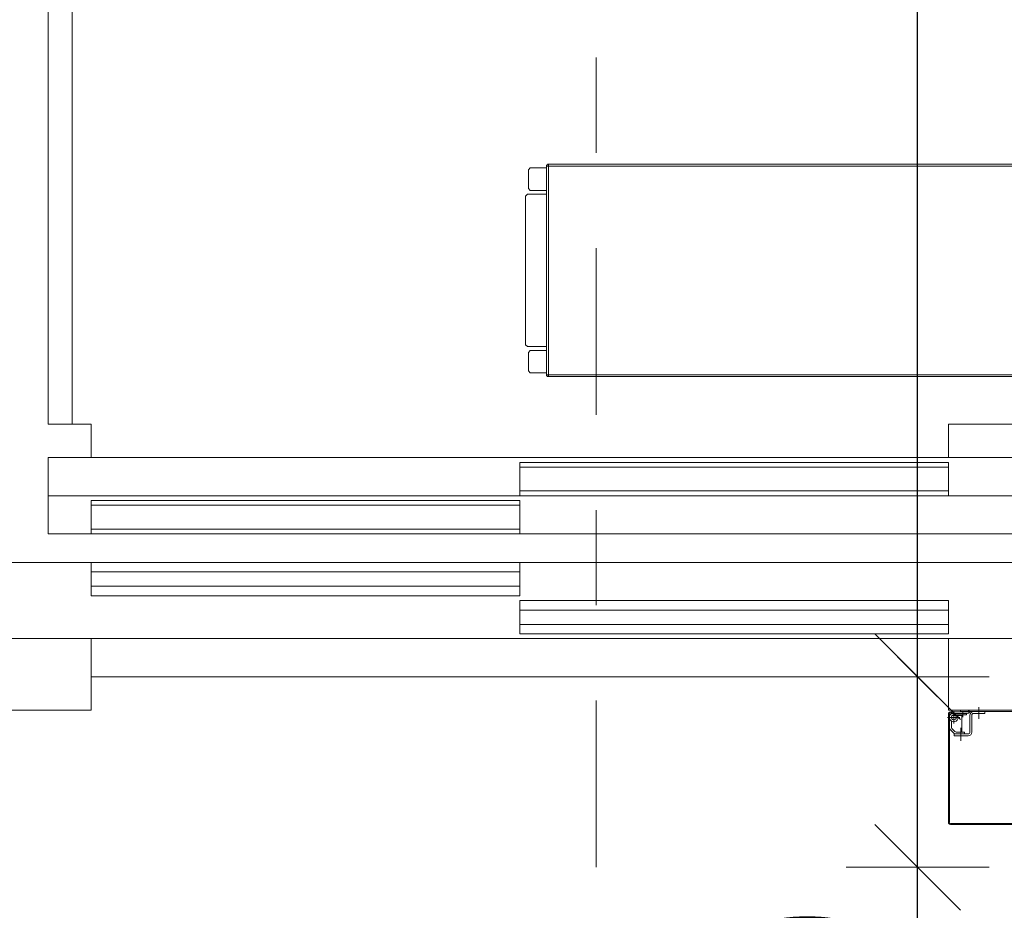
# Model space of a CAD drawing. Header units: metres. Extents: x -75 to 65, y -68 to 92.
# Tile 20 of 34: x 11.757 to 12.79, y 7.648 to 8.583. Entities that reach past the tile are written whole.
import ezdxf

# ---------------------------------------------------------------- set-up
doc = ezdxf.new("R2010")
doc.units = ezdxf.units.M
doc.header["$PDMODE"] = 65
doc.linetypes.add('AUSGEZOGEN', pattern=[0])
doc.linetypes.add('STRICHLINIE_S4', pattern=[0.275, 0.175, -0.05, 0, -0.05])
doc.layers.add('XR$1$056 Lift', color=7, linetype='AUSGEZOGEN')
doc.layers.add('XR$2$110 Bemassungen 50', color=7, linetype='AUSGEZOGEN')
doc.layers.add('XR$2$STANDARD_1', color=7, linetype='AUSGEZOGEN', lineweight=25)
doc.styles.add('ARIAL', font='arial.ttf')
doc.dimstyles.new('DIMSTYLE_3', dxfattribs={"dimtxt": 0.125, "dimasz": 0.15, "dimexe": 0, "dimexo": 0, "dimgap": 0.0625, "dimtad": 2, "dimrnd": 0.005, "dimzin": 4, "dimdsep": 46, "dimtxsty": 'ARIAL', "dimblk1": 'ALL_ML_STRICH', "dimblk2": 'ALL_ML_STRICH', "dimsah": 1, "dimcen": 0, "dimclrd": 7, "dimclre": 7, "dimclrt": 7, "dimadec": 0, "dimazin": 0, "dimtfac": 1, "dimtdec": 0, "dimtix": 1, "dimtmove": 2, "dimatfit": 3, "dimfxl": 0, "dimtzin": 0, "dimlwd": 0, "dimlwe": 18, "dimarcsym": 0})
doc.dimstyles.new('DIMSTYLE_7', dxfattribs={"dimtxt": 0.125, "dimasz": 0.15, "dimexe": 0, "dimexo": 0, "dimgap": 0.0625, "dimtad": 2, "dimdec": 1, "dimlfac": 100, "dimrnd": 0.5, "dimzin": 4, "dimdsep": 46, "dimtxsty": 'ARIAL', "dimblk1": 'ALL_ML_STRICH', "dimblk2": 'ALL_ML_STRICH', "dimsah": 1, "dimcen": 0, "dimclrd": 7, "dimclre": 7, "dimclrt": 7, "dimadec": 0, "dimazin": 0, "dimtfac": 1, "dimtdec": 0, "dimtix": 1, "dimtmove": 2, "dimatfit": 3, "dimfxl": 0, "dimtvp": 1.2, "dimtzin": 0, "dimlwd": 0, "dimlwe": 18, "dimarcsym": 0})

# ---------------------------------------------------------------- blocks, each defined once
blk = doc.blocks.new('ALL_ML_STRICH')
at = {"color": 0, "linetype": 'ByBlock', "lineweight": -2}
for p, q in [((0, -0.5), (0, 0.5)), ((-0.3, -0.3), (0.3, 0.3)), ((-1, 0), (0.5, 0))]:
    blk.add_line(p, q, dxfattribs=at)
blk = doc.blocks.new('*D82')
at = {"layer": 'DEFPOINTS', "color": 7, "linetype": 'AUSGEZOGEN', "lineweight": 18, "transparency": 16777216}
for p in [(12.6994, 7.6935), (12.6208, 6.2735), (12.6994, 6.2735)]:
    blk.add_point(p, dxfattribs=at)
at = {"layer": 'XR$2$STANDARD_1', "color": 7, "linetype": 'AUSGEZOGEN', "lineweight": -2, "transparency": 16777216}
for p, q in [((12.6994, 7.6935), (12.6994, 7.6935)), ((12.6994, 6.2735), (12.6994, 7.6935)), ((12.6994, 6.2735), (12.6994, 6.2735))]:
    blk.add_line(p, q, dxfattribs=at)
at = {"layer": 'XR$2$STANDARD_1', "color": 7, "linetype": 'AUSGEZOGEN', "lineweight": 18, "transparency": 16777216, "xscale": 0.15, "yscale": 0.15, "zscale": 0.15}
for p, rotation in [((12.6994, 7.6935), 90), ((12.6994, 6.2735), 270)]:
    blk.add_blockref('ALL_ML_STRICH', p, dxfattribs=dict(at, rotation=rotation))
at = {"layer": 'XR$2$STANDARD_1', "color": 7, "linetype": 'AUSGEZOGEN', "lineweight": 18, "transparency": 16777216, "insert": (12.5869, 6.9912), "char_height": 0.125, "width": 0.4, "attachment_point": 5, "rotation": 90, "style": 'ARIAL'}
blk.add_mtext('\\W0.80;\\A1;{\\A1;{1.42\\H0.082500;\\S^ ;}}', dxfattribs=at)
blk = doc.blocks.new('*D83')
at = {"layer": 'DEFPOINTS', "color": 7, "linetype": 'AUSGEZOGEN', "lineweight": 18, "transparency": 16777216}
for p in [(12.7318, 7.8935), (12.6994, 7.6935), (12.6994, 7.6935)]:
    blk.add_point(p, dxfattribs=at)
at = {"layer": 'XR$2$STANDARD_1', "color": 7, "linetype": 'AUSGEZOGEN', "lineweight": -2, "transparency": 16777216}
for p, q in [((12.6994, 7.8935), (12.6994, 7.8935)), ((12.6994, 7.6935), (12.6994, 7.8935)), ((12.6994, 7.6935), (12.6994, 7.6935))]:
    blk.add_line(p, q, dxfattribs=at)
at = {"layer": 'XR$2$STANDARD_1', "color": 7, "linetype": 'AUSGEZOGEN', "lineweight": 18, "transparency": 16777216, "xscale": 0.15, "yscale": 0.15, "zscale": 0.15}
for p, rotation in [((12.6994, 7.8935), 90), ((12.6994, 7.6935), 270)]:
    blk.add_blockref('ALL_ML_STRICH', p, dxfattribs=dict(at, rotation=rotation))
at = {"layer": 'XR$2$STANDARD_1', "color": 7, "linetype": 'AUSGEZOGEN', "lineweight": 18, "transparency": 16777216, "insert": (12.5848, 7.5698), "char_height": 0.125, "width": 0.4, "attachment_point": 5, "rotation": 90, "style": 'ARIAL'}
blk.add_mtext('\\W0.80;\\A1;{\\A1;{20\\H0.082500;\\S^ ;}}', dxfattribs=at)
blk = doc.blocks.new('*D84')
at = {"layer": 'DEFPOINTS', "color": 7, "linetype": 'AUSGEZOGEN', "lineweight": 18, "transparency": 16777216}
for p in [(12.7137, 9.8235), (12.6994, 7.8935), (12.7318, 7.8935)]:
    blk.add_point(p, dxfattribs=at)
at = {"layer": 'XR$2$STANDARD_1', "color": 7, "linetype": 'AUSGEZOGEN', "lineweight": -2, "transparency": 16777216}
for p, q in [((12.6994, 9.8235), (12.6994, 9.8235)), ((12.6994, 7.8935), (12.6994, 9.8235)), ((12.6994, 7.8935), (12.6994, 7.8935))]:
    blk.add_line(p, q, dxfattribs=at)
at = {"layer": 'XR$2$STANDARD_1', "color": 7, "linetype": 'AUSGEZOGEN', "lineweight": 18, "transparency": 16777216, "xscale": 0.15, "yscale": 0.15, "zscale": 0.15}
for p, rotation in [((12.6994, 9.8235), 90), ((12.6994, 7.8935), 270)]:
    blk.add_blockref('ALL_ML_STRICH', p, dxfattribs=dict(at, rotation=rotation))
at = {"layer": 'XR$2$STANDARD_1', "color": 7, "linetype": 'AUSGEZOGEN', "lineweight": 18, "transparency": 16777216, "insert": (12.5847, 8.8657), "char_height": 0.125, "width": 0.4, "attachment_point": 5, "rotation": 90, "style": 'ARIAL'}
blk.add_mtext('\\W0.80;\\A1;{\\A1;{1.93\\H0.082500;\\S^ ;}}', dxfattribs=at)
blk = doc.blocks.new('COMPLEXOBJECT_30')
at = {"layer": 'XR$2$110 Bemassungen 50', "color": 252, "linetype": 'AUSGEZOGEN', "lineweight": 13, "transparency": 33554687}
for p, q in [((12.6994, 7.8235), (12.6994, 7.9285)), ((12.7204, 7.8725), (12.6784, 7.9145)), ((12.7344, 7.8935), (12.6644, 7.8935))]:
    blk.add_line(p, q, dxfattribs=at)
blk = doc.blocks.new('COMPLEXOBJECT_31')
at = {"layer": 'XR$2$110 Bemassungen 50', "color": 252, "linetype": 'AUSGEZOGEN', "lineweight": 13, "transparency": 33554687}
for p, q in [((12.6994, 7.9635), (12.6994, 7.8585)), ((12.6784, 7.9145), (12.7204, 7.8725)), ((12.6644, 7.8935), (12.7344, 7.8935))]:
    blk.add_line(p, q, dxfattribs=at)

msp = doc.modelspace()

# ---------------------------------------------------------------- linework, layer by layer
at = {"layer": 'XR$1$056 Lift', "color": 7, "linetype": 'STRICHLINIE_S4', "lineweight": 18, "transparency": 33554687}
msp.add_line((12.3618, 7.6935), (12.3618, 10.0235), dxfattribs=at)
at = {"layer": 'XR$1$056 Lift', "color": 252, "linetype": 'AUSGEZOGEN', "lineweight": 13, "transparency": 33554687}
for p, q in [((11.7868, 8.1585), (11.7868, 9.5585)), ((11.8118, 9.5585), (11.8118, 8.1585)), ((12.2908, 8.4255), (12.2928, 8.4275)), ((12.2908, 8.4255), (12.2908, 8.406)), ((12.2928, 8.4275), (12.3098, 8.4275)), ((12.3118, 8.4295), (12.3098, 8.4295)), ((12.3098, 8.2105), (12.3098, 8.4295)), ((12.3118, 8.4315), (12.8418, 8.4315)), ((12.3118, 8.4315), (12.3118, 8.4295)), ((12.8418, 8.4295), (12.3118, 8.4295)), ((12.3118, 8.4295), (12.3118, 8.2105)), ((12.2928, 8.404), (12.2908, 8.406)), ((12.2928, 8.404), (12.3098, 8.404)), ((12.2878, 8.398), (12.2898, 8.4)), ((12.2878, 8.242), (12.2878, 8.398)), ((12.2898, 8.4), (12.3098, 8.4)), ((12.2898, 8.24), (12.2878, 8.242)), ((12.3098, 8.24), (12.2898, 8.24)), ((12.2908, 8.234), (12.2928, 8.236)), ((12.2908, 8.234), (12.2908, 8.2145)), ((12.2928, 8.236), (12.3098, 8.236)), ((12.2928, 8.2125), (12.2908, 8.2145)), ((12.2928, 8.2125), (12.3098, 8.2125)), ((12.3098, 8.2105), (12.3118, 8.2105)), ((12.3118, 8.2105), (12.8418, 8.2105)), ((12.3118, 8.2105), (12.3118, 8.2085)), ((12.3118, 8.2085), (12.8418, 8.2085)), ((11.7868, 8.1585), (11.8318, 8.1585)), ((11.8318, 8.1585), (11.8318, 8.1235)), ((12.9368, 8.1585), (12.7318, 8.1585)), ((12.7318, 8.1585), (12.7318, 8.1235)), ((11.7868, 8.1235), (13.2188, 8.1235)), ((11.7868, 8.0435), (11.7868, 8.1235)), ((12.2818, 8.1185), (12.2818, 8.0835)), ((12.7318, 8.1185), (12.2818, 8.1185)), ((12.7318, 8.0835), (12.7318, 8.1185)), ((12.2818, 8.1135), (12.7318, 8.1135)), ((11.7868, 8.0835), (13.2188, 8.0835)), ((12.2818, 8.0885), (12.7318, 8.0885)), ((12.2818, 8.0835), (12.7318, 8.0835)), ((12.2818, 8.0785), (11.8318, 8.0785)), ((11.8318, 8.0785), (11.8318, 8.0435)), ((11.8318, 8.0735), (12.2818, 8.0735)), ((12.2818, 8.0435), (12.2818, 8.0785)), ((13.2188, 8.0435), (11.7868, 8.0435)), ((11.8318, 8.0485), (12.2818, 8.0485)), ((11.8318, 8.0435), (12.2818, 8.0435)), ((11.6918, 8.0135), (13.2203, 8.0135)), ((12.2818, 8.0135), (11.8318, 8.0135)), ((11.8318, 8.0135), (11.8318, 7.9785)), ((12.2818, 7.9785), (12.2818, 8.0135)), ((11.8318, 8.0035), (12.2818, 8.0035)), ((11.8318, 7.9885), (12.2818, 7.9885)), ((11.8318, 7.9785), (12.2818, 7.9785)), ((12.7318, 7.9735), (12.2818, 7.9735)), ((12.2818, 7.9735), (12.2818, 7.9385)), ((12.7318, 7.9385), (12.7318, 7.9735)), ((12.2818, 7.9635), (12.7318, 7.9635)), ((12.2818, 7.9485), (12.7318, 7.9485)), ((12.2818, 7.9385), (12.7318, 7.9385)), ((13.2203, 7.9335), (11.6918, 7.9335)), ((11.8318, 7.9335), (11.7118, 7.9335)), ((11.8318, 7.8585), (11.8318, 7.9335)), ((12.7318, 7.8585), (12.7318, 7.9335)), ((11.8318, 7.8935), (12.7318, 7.8935)), ((11.7118, 7.8585), (11.8318, 7.8585)), ((12.8518, 7.8585), (12.7318, 7.8585)), ((12.7515, 7.8565), (12.7338, 7.8565)), ((12.7358, 7.8565), (12.7358, 7.855)), ((12.7374, 7.8573), (12.7374, 7.8445)), ((12.8488, 7.8585), (12.7443, 7.8585)), ((12.7443, 7.8585), (12.7443, 7.857)), ((12.8488, 7.857), (12.7443, 7.857)), ((12.7468, 7.851), (12.7468, 7.8574)), ((12.7532, 7.8576), (12.7525, 7.8569)), ((12.7543, 7.8566), (12.7536, 7.8559)), ((12.7638, 7.8494), (12.7638, 7.8617)), ((12.7698, 7.857), (12.7698, 7.855)), ((12.7438, 7.8509), (12.7309, 7.8509)), ((12.7318, 7.8545), (12.7318, 7.7405)), ((12.7318, 7.848), (12.7318, 7.85)), ((12.7318, 7.7409), (12.7318, 7.848)), ((12.7328, 7.8545), (12.7328, 7.7405)), ((12.7328, 7.853), (12.7333, 7.853)), ((12.7358, 7.8555), (12.7338, 7.8555)), ((12.7348, 7.8405), (12.7348, 7.8471)), ((12.7515, 7.855), (12.7358, 7.855)), ((12.7359, 7.853), (12.741, 7.853)), ((12.7508, 7.855), (12.7374, 7.855)), ((12.7374, 7.8535), (12.7508, 7.8535)), ((12.7414, 7.8532), (12.7396, 7.8522)), ((12.7415, 7.853), (12.7457, 7.853)), ((12.7458, 7.853), (12.7458, 7.8355)), ((12.7508, 7.8535), (12.7508, 7.855)), ((12.7543, 7.8355), (12.7543, 7.853)), ((12.7563, 7.8355), (12.7563, 7.853)), ((12.7698, 7.855), (12.7583, 7.855)), ((12.7698, 7.855), (12.7583, 7.855)), ((12.7697, 7.855), (12.7583, 7.855)), ((12.7328, 7.8405), (12.7328, 7.8399)), ((12.7339, 7.8377), (12.7369, 7.8347)), ((12.7383, 7.8361), (12.7354, 7.8391)), ((12.7487, 7.8355), (12.7398, 7.8355)), ((12.7448, 7.8264), (12.7448, 7.8399)), ((12.7487, 7.8335), (12.7487, 7.8355)), ((12.7378, 7.8315), (12.7378, 7.8335)), ((12.7378, 7.8335), (12.7523, 7.8335)), ((12.7378, 7.8315), (12.7523, 7.8315)), ((12.7318, 7.7405), (12.7318, 7.7409)), ((12.7338, 7.7395), (12.8478, 7.7395)), ((12.7338, 7.7385), (12.8478, 7.7385)), ((12.7343, 7.7385), (12.7338, 7.7385)), ((12.7343, 7.7385), (12.7343, 7.7385))]:
    msp.add_line(p, q, dxfattribs=at)
at = {"layer": 'XR$1$056 Lift', "color": 8, "linetype": 'AUSGEZOGEN', "lineweight": 13, "transparency": 33554687}
msp.add_line((12.7318, 7.9335), (12.8518, 7.9335), dxfattribs=at)
at = {"layer": 'XR$1$056 Lift', "color": 252, "linetype": 'AUSGEZOGEN', "lineweight": 13, "transparency": 33554687}
for centre, radius, start, end in [((12.3118, 8.4295), 0.002, 90, 180), ((12.3118, 8.2105), 0.002, 180, 270), ((12.7338, 7.8545), 0.002, 90, 180), ((12.7515, 7.858), 0.0015, 270, 315), ((12.7515, 7.858), 0.003, 270, 315), ((12.7553, 7.8555), 0.003, 90, 135), ((12.7583, 7.853), 0.004, 90, 180), ((12.7553, 7.8555), 0.0015, 90, 135), ((12.7338, 7.8545), 0.001, 90, 180), ((12.7374, 7.8509), 0.0046, 110.3697, 30), ((12.7374, 7.8509), 0.0026, 90, 30), ((12.7583, 7.853), 0.002, 90, 180), ((12.7368, 7.8405), 0.004, 180, 225), ((12.7368, 7.8405), 0.002, 180, 225), ((12.7398, 7.8375), 0.002, 225, 270), ((12.7523, 7.8355), 0.004, 270, 0), ((12.7523, 7.8355), 0.002, 270, 0), ((12.7398, 7.8375), 0.004, 225, 270), ((12.7338, 7.7405), 0.002, 180, 270), ((12.7338, 7.7405), 0.002, 180, 270), ((12.7338, 7.7405), 0.001, 180, 270)]:
    msp.add_arc(centre, radius, start, end, dxfattribs=at)
at = {"layer": 'XR$2$110 Bemassungen 50', "color": 7, "linetype": 'AUSGEZOGEN', "lineweight": 13, "transparency": 33554687}
msp.add_line((12.6994, 7.6935), (12.6994, 7.8935), dxfattribs=at)

# ---------------------------------------------------------------- block references
at = {"layer": 'XR$2$110 Bemassungen 50', "color": 252, "linetype": 'AUSGEZOGEN', "lineweight": 13, "transparency": 33554687}
for name in ['COMPLEXOBJECT_31', 'COMPLEXOBJECT_30']:
    msp.add_blockref(name, (0, 0), dxfattribs=at)

# ---------------------------------------------------------------- dimensions: what is measured, and where the dimension line sits
at = {"layer": 'XR$2$STANDARD_1', "color": 7, "linetype": 'AUSGEZOGEN', "lineweight": 18, "transparency": 33554687}
for base, p1, p2, dimstyle, picture, middle in [((12.6994, 9.8235), (12.6994, 7.8935), (12.6994, 9.8235), 'DIMSTYLE_3', '*D84', (12.5847, 8.8657)), ((12.6994, 7.8935), (12.6994, 7.6935), (12.6994, 7.8935), 'DIMSTYLE_7', '*D83', (12.5848, 7.5698)), ((12.6994, 7.6935), (12.6994, 6.2735), (12.6994, 7.6935), 'DIMSTYLE_3', '*D82', (12.5869, 6.9912))]:
    dim = msp.add_linear_dim(base=base, p1=p1, p2=p2, angle=90, dimstyle=dimstyle, override={"dimpost": '<>', "dimclrd": 7, "dimclre": 7, "dimclrt": 7, "dimlwd": 0, "dimlwe": 18}, dxfattribs=at)
    dim.commit()
    dim.dimension.update_dxf_attribs({"geometry": picture, "text_midpoint": middle, "dimtype": 160})

doc.saveas('drawing.dxf')
